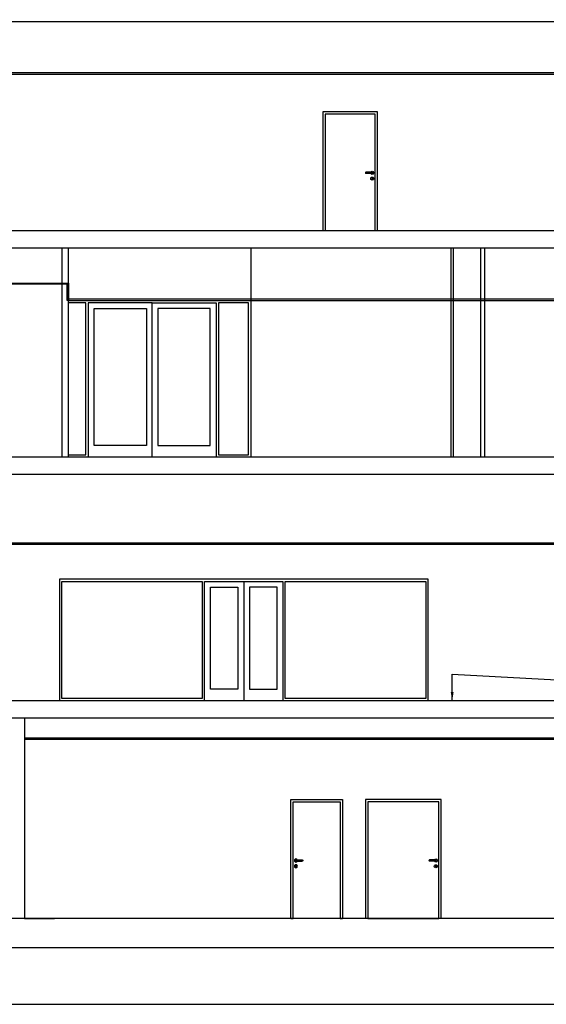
# Model space of a CAD drawing. Header units: millimetres. Extents: x -175445 to -20415, y -559200 to 231527.
# Tile 25 of 256: x -118449 to -109384, y -315450 to -298483. Entities that reach past the tile are written whole.
import ezdxf

# ---------------------------------------------------------------- set-up
doc = ezdxf.new("R2010")
doc.units = ezdxf.units.MM
doc.header["$MEASUREMENT"] = 0
for name, color, linetype in [('Etykieta', 7, 'Continuous'), ('Linia', 7, 'Continuous'), ('Polilinia', 7, 'Continuous'), ('Wymiary', 63, 'Continuous')]:
    doc.layers.add(name, color=color, linetype=linetype)
doc.styles.add('Arial', font='txt')
doc.dimstyles.new('GENERATED_STYLE__1', dxfattribs={"dimtxt": 150, "dimasz": 152, "dimexe": 0.18, "dimexo": 0, "dimgap": 0.09, "dimtad": 1, "dimtih": 1, "dimtoh": 1, "dimlfac": 0.1, "dimzin": 0, "dimdsep": 46, "dimtxsty": 'Arial', "dimblk": 'ARROWHEAD_11', "dimblk1": 'ARROWHEAD_11', "dimblk2": 'ARROWHEAD_11', "dimcen": 0.09, "dimclrd": 114, "dimclre": 114, "dimclrt": 114, "dimazin": 0, "dimtfac": 1, "dimtdec": 4, "dimtmove": 0, "dimatfit": 3, "dimfxl": 1, "dimtolj": 1, "dimtzin": 0, "dimarcsym": 0})
doc.dimstyles.new('GENERATED_STYLE__2', dxfattribs={"dimtxt": 150, "dimasz": 152, "dimexe": 0.18, "dimexo": 0, "dimgap": 0.09, "dimtad": 1, "dimlfac": 0.1, "dimzin": 0, "dimdsep": 46, "dimtxsty": 'Arial', "dimblk": 'ARROWHEAD_11', "dimblk1": 'ARROWHEAD_11', "dimblk2": 'ARROWHEAD_11', "dimcen": 0.09, "dimclrd": 114, "dimclre": 114, "dimclrt": 114, "dimazin": 0, "dimtfac": 1, "dimtdec": 4, "dimtmove": 0, "dimatfit": 3, "dimfxl": 1, "dimtolj": 1, "dimtzin": 0, "dimarcsym": 0})

# ---------------------------------------------------------------- blocks, each defined once
blk = doc.blocks.new('ARROWHEAD_11')
at = {"color": 0, "linetype": 'Continuous', "lineweight": 0}
blk.add_line((0, 0), (-1, 0), dxfattribs=at)
at = {"color": 0, "linetype": 'Continuous', "lineweight": 0, "const_width": 0.25, "flags": 128}
blk.add_lwpolyline([(-0.125, 0, 1), (0.125, 0, 1)], format="xyb", close=True, dxfattribs=at)
blk = doc.blocks.new('*D4111')
at = {"layer": 'Defpoints', "color": 0}
for p in [(-122391, -310521), (-106639, -310521), (-123079, -313971)]:
    blk.add_point(p, dxfattribs=at)
at = {"layer": 'Wymiary', "color": 114, "lineweight": -2}
for p, q in [((-106639, -310521), (-122392, -310521)), ((-122391, -310673), (-122391, -312049)), ((-122391, -313819), (-122391, -312671)), ((-123079, -313971), (-122391, -313971))]:
    blk.add_line(p, q, dxfattribs=at)
at = {"layer": 'Wymiary', "color": 114, "lineweight": -2, "xscale": 152, "yscale": 152, "zscale": 152}
for p, rotation in [((-122391, -310521), 90), ((-122391, -313971), 270)]:
    blk.add_blockref('ARROWHEAD_11', p, dxfattribs=dict(at, rotation=rotation))
at = {"layer": 'Wymiary', "color": 114, "lineweight": 13, "insert": (-122391, -312360), "char_height": 150, "attachment_point": 5, "rotation": 90, "style": 'Arial'}
blk.add_mtext('\\A1;345.00', dxfattribs=at)
blk = doc.blocks.new('*D4112')
at = {"layer": 'Defpoints', "color": 0}
for p in [(-122238, -310221), (-106507, -310221), (-106639, -310521)]:
    blk.add_point(p, dxfattribs=at)
at = {"layer": 'Wymiary', "color": 114, "lineweight": -2}
for p, q in [((-122238, -310069), (-122238, -309917)), ((-106507, -310221), (-122238, -310221)), ((-122238, -310521), (-122238, -310221)), ((-106639, -310521), (-122238, -310521)), ((-122238, -310673), (-122315, -310825))]:
    blk.add_line(p, q, dxfattribs=at)
at = {"layer": 'Wymiary', "color": 114, "lineweight": -2, "xscale": 152, "yscale": 152, "zscale": 152}
for p, rotation in [((-122238, -310221), 270), ((-122238, -310521), 90)]:
    blk.add_blockref('ARROWHEAD_11', p, dxfattribs=dict(at, rotation=rotation))
at = {"layer": 'Wymiary', "color": 114, "lineweight": 13, "insert": (-122315, -310902), "char_height": 150, "attachment_point": 5, "rotation": 90, "style": 'Arial'}
blk.add_mtext('\\A1;30.00', dxfattribs=at)
blk = doc.blocks.new('*D4113')
at = {"layer": 'Defpoints', "color": 0}
for p in [(-122391, -306321), (-99569, -306321), (-106507, -310221)]:
    blk.add_point(p, dxfattribs=at)
at = {"layer": 'Wymiary', "color": 114, "lineweight": -2}
for p, q in [((-99569, -306321), (-122392, -306321)), ((-122391, -306473), (-122391, -308074)), ((-122391, -310069), (-122391, -308696)), ((-106507, -310221), (-122392, -310221))]:
    blk.add_line(p, q, dxfattribs=at)
at = {"layer": 'Wymiary', "color": 114, "lineweight": -2, "xscale": 152, "yscale": 152, "zscale": 152}
for p, rotation in [((-122391, -306321), 90), ((-122391, -310221), 270)]:
    blk.add_blockref('ARROWHEAD_11', p, dxfattribs=dict(at, rotation=rotation))
at = {"layer": 'Wymiary', "color": 114, "lineweight": 13, "insert": (-122391, -308385), "char_height": 150, "attachment_point": 5, "rotation": 90, "style": 'Arial'}
blk.add_mtext('\\A1;390.00', dxfattribs=at)
blk = doc.blocks.new('*D4114')
at = {"layer": 'Defpoints', "color": 0}
for p in [(-122238, -306021), (-99569, -306021), (-99569, -306321)]:
    blk.add_point(p, dxfattribs=at)
at = {"layer": 'Wymiary', "color": 114, "lineweight": -2}
for p, q in [((-122238, -305869), (-122238, -305717)), ((-99569, -306021), (-122238, -306021)), ((-122238, -306321), (-122238, -306021)), ((-99569, -306321), (-122238, -306321)), ((-122238, -306473), (-122315, -306625))]:
    blk.add_line(p, q, dxfattribs=at)
at = {"layer": 'Wymiary', "color": 114, "lineweight": -2, "xscale": 152, "yscale": 152, "zscale": 152}
for p, rotation in [((-122238, -306021), 270), ((-122238, -306321), 90)]:
    blk.add_blockref('ARROWHEAD_11', p, dxfattribs=dict(at, rotation=rotation))
at = {"layer": 'Wymiary', "color": 114, "lineweight": 13, "insert": (-122315, -306702), "char_height": 150, "attachment_point": 5, "rotation": 90, "style": 'Arial'}
blk.add_mtext('\\A1;30.00', dxfattribs=at)
blk = doc.blocks.new('*D4115')
at = {"layer": 'Defpoints', "color": 0}
for p in [(-122391, -302421), (-100086, -302421), (-99569, -306021)]:
    blk.add_point(p, dxfattribs=at)
at = {"layer": 'Wymiary', "color": 114, "lineweight": -2}
for p, q in [((-100086, -302421), (-122392, -302421)), ((-122391, -302573), (-122391, -304024)), ((-122391, -305869), (-122391, -304646)), ((-99569, -306021), (-122392, -306021))]:
    blk.add_line(p, q, dxfattribs=at)
at = {"layer": 'Wymiary', "color": 114, "lineweight": -2, "xscale": 152, "yscale": 152, "zscale": 152}
for p, rotation in [((-122391, -302421), 90), ((-122391, -306021), 270)]:
    blk.add_blockref('ARROWHEAD_11', p, dxfattribs=dict(at, rotation=rotation))
at = {"layer": 'Wymiary', "color": 114, "lineweight": 13, "insert": (-122391, -304335), "char_height": 150, "attachment_point": 5, "rotation": 90, "style": 'Arial'}
blk.add_mtext('\\A1;360.00', dxfattribs=at)
blk = doc.blocks.new('*D4116')
at = {"layer": 'Defpoints', "color": 0}
for p in [(-122238, -302121), (-100086, -302121), (-100086, -302421)]:
    blk.add_point(p, dxfattribs=at)
at = {"layer": 'Wymiary', "color": 114, "lineweight": -2}
for p, q in [((-122238, -301969), (-122238, -301817)), ((-100086, -302121), (-122238, -302121)), ((-122238, -302421), (-122238, -302121)), ((-100086, -302421), (-122238, -302421)), ((-122238, -302573), (-122315, -302725))]:
    blk.add_line(p, q, dxfattribs=at)
at = {"layer": 'Wymiary', "color": 114, "lineweight": -2, "xscale": 152, "yscale": 152, "zscale": 152}
for p, rotation in [((-122238, -302121), 270), ((-122238, -302421), 90)]:
    blk.add_blockref('ARROWHEAD_11', p, dxfattribs=dict(at, rotation=rotation))
at = {"layer": 'Wymiary', "color": 114, "lineweight": 13, "insert": (-122315, -302802), "char_height": 150, "attachment_point": 5, "rotation": 90, "style": 'Arial'}
blk.add_mtext('\\A1;30.00', dxfattribs=at)
blk = doc.blocks.new('*D4117')
at = {"layer": 'Defpoints', "color": 0}
for p in [(-122391, -298521), (-121749, -298521), (-100086, -302121)]:
    blk.add_point(p, dxfattribs=at)
at = {"layer": 'Wymiary', "color": 114, "lineweight": -2}
for p, q in [((-121749, -298521), (-122392, -298521)), ((-122391, -298673), (-122391, -300124)), ((-122391, -301969), (-122391, -300746)), ((-100086, -302121), (-122392, -302121))]:
    blk.add_line(p, q, dxfattribs=at)
at = {"layer": 'Wymiary', "color": 114, "lineweight": -2, "xscale": 152, "yscale": 152, "zscale": 152}
for p, rotation in [((-122391, -298521), 90), ((-122391, -302121), 270)]:
    blk.add_blockref('ARROWHEAD_11', p, dxfattribs=dict(at, rotation=rotation))
at = {"layer": 'Wymiary', "color": 114, "lineweight": 13, "insert": (-122391, -300435), "char_height": 150, "attachment_point": 5, "rotation": 90, "style": 'Arial'}
blk.add_mtext('\\A1;360.00', dxfattribs=at)
blk = doc.blocks.new('*D4158')
at = {"layer": 'Defpoints', "color": 0}
for p in [(-138696, -302421), (-100086, -302421), (-139379, -306021)]:
    blk.add_point(p, dxfattribs=at)
at = {"layer": 'Wymiary', "color": 114, "lineweight": -2}
for p, q in [((-100086, -302421), (-138696, -302421)), ((-138696, -302573), (-138696, -304024)), ((-138696, -305869), (-138696, -304646)), ((-139379, -306021), (-138696, -306021))]:
    blk.add_line(p, q, dxfattribs=at)
at = {"layer": 'Wymiary', "color": 114, "lineweight": -2, "xscale": 152, "yscale": 152, "zscale": 152}
for p, rotation in [((-138696, -302421), 90), ((-138696, -306021), 270)]:
    blk.add_blockref('ARROWHEAD_11', p, dxfattribs=dict(at, rotation=rotation))
at = {"layer": 'Wymiary', "color": 114, "lineweight": 13, "insert": (-138696, -304335), "char_height": 150, "attachment_point": 5, "rotation": 90, "style": 'Arial'}
blk.add_mtext('\\A1;360.00', dxfattribs=at)
blk = doc.blocks.new('*D4159')
at = {"layer": 'Defpoints', "color": 0}
for p in [(-138543, -302121), (-100086, -302121), (-100086, -302421)]:
    blk.add_point(p, dxfattribs=at)
at = {"layer": 'Wymiary', "color": 114, "lineweight": -2}
for p, q in [((-138543, -301969), (-138543, -301817)), ((-100086, -302121), (-138543, -302121)), ((-138543, -302421), (-138543, -302121)), ((-100086, -302421), (-138543, -302421)), ((-138543, -302573), (-138620, -302725))]:
    blk.add_line(p, q, dxfattribs=at)
at = {"layer": 'Wymiary', "color": 114, "lineweight": -2, "xscale": 152, "yscale": 152, "zscale": 152}
for p, rotation in [((-138543, -302121), 270), ((-138543, -302421), 90)]:
    blk.add_blockref('ARROWHEAD_11', p, dxfattribs=dict(at, rotation=rotation))
at = {"layer": 'Wymiary', "color": 114, "lineweight": 13, "insert": (-138620, -302802), "char_height": 150, "attachment_point": 5, "rotation": 90, "style": 'Arial'}
blk.add_mtext('\\A1;30.00', dxfattribs=at)
blk = doc.blocks.new('*D4160')
at = {"layer": 'Defpoints', "color": 0}
for p in [(-139329, -299121), (-138696, -299121), (-100086, -302121)]:
    blk.add_point(p, dxfattribs=at)
at = {"layer": 'Wymiary', "color": 114, "lineweight": -2}
for p, q in [((-139329, -299121), (-138696, -299121)), ((-138696, -299273), (-138696, -300310)), ((-138696, -301969), (-138696, -300932)), ((-100086, -302121), (-138696, -302121))]:
    blk.add_line(p, q, dxfattribs=at)
at = {"layer": 'Wymiary', "color": 114, "lineweight": -2, "xscale": 152, "yscale": 152, "zscale": 152}
for p, rotation in [((-138696, -299121), 90), ((-138696, -302121), 270)]:
    blk.add_blockref('ARROWHEAD_11', p, dxfattribs=dict(at, rotation=rotation))
at = {"layer": 'Wymiary', "color": 114, "lineweight": 13, "insert": (-138696, -300621), "char_height": 150, "attachment_point": 5, "rotation": 90, "style": 'Arial'}
blk.add_mtext('\\A1;300.00', dxfattribs=at)

msp = doc.modelspace()

# ---------------------------------------------------------------- linework, layer by layer
at = {"layer": 'Linia'}
for p, q in [((-84168.877, -298521.225), (-125198.877, -298521.225)), ((-113228.877, -300071.225), (-113228.877, -302121.225)), ((-112288.877, -300071.225), (-113228.877, -300071.225)), ((-113188.877, -300111.225), (-113188.877, -302121.225)), ((-112328.877, -300111.225), (-113188.877, -300111.225)), ((-112328.877, -302121.225), (-112328.877, -300111.225)), ((-112288.877, -302121.225), (-112288.877, -300071.225)), ((-112495.948, -301114.154), (-112498.877, -301121.225)), ((-112498.877, -301121.225), (-112495.948, -301128.297)), ((-112494.396, -301114.154), (-112497.155, -301121.225)), ((-112497.155, -301121.225), (-112494.396, -301128.297)), ((-112488.877, -301111.225), (-112495.948, -301114.154)), ((-112495.948, -301128.297), (-112488.877, -301131.225)), ((-112489.581, -301114.154), (-112491.693, -301121.225)), ((-112491.693, -301121.225), (-112489.581, -301128.297)), ((-112487.735, -301111.225), (-112488.877, -301111.225)), ((-112487.735, -301131.225), (-112488.877, -301131.225)), ((-112484.483, -301111.225), (-112487.735, -301111.225)), ((-112484.483, -301131.225), (-112487.735, -301131.225)), ((-112479.617, -301111.225), (-112484.483, -301111.225)), ((-112479.617, -301131.225), (-112484.483, -301131.225)), ((-112482.376, -301114.154), (-112483.519, -301121.225)), ((-112483.519, -301121.225), (-112482.376, -301128.297)), ((-112473.877, -301111.225), (-112479.617, -301111.225)), ((-112473.877, -301131.225), (-112479.617, -301131.225)), ((-112393.877, -301111.225), (-112473.877, -301111.225)), ((-112393.877, -301131.225), (-112473.877, -301131.225)), ((-112403.197, -301111.225), (-112402.26, -301107.725)), ((-112402.26, -301134.725), (-112403.197, -301131.225)), ((-112402.26, -301107.725), (-112392.377, -301097.843)), ((-112392.377, -301144.608), (-112402.26, -301134.725)), ((-112388.137, -301111.225), (-112393.877, -301111.225)), ((-112388.137, -301131.225), (-112393.877, -301131.225)), ((-112392.377, -301097.843), (-112378.877, -301094.225)), ((-112378.877, -301148.225), (-112392.377, -301144.608)), ((-112383.27, -301111.225), (-112388.137, -301111.225)), ((-112383.27, -301131.225), (-112388.137, -301131.225)), ((-112385.378, -301114.154), (-112384.235, -301121.225)), ((-112384.235, -301121.225), (-112385.378, -301128.297)), ((-112380.019, -301111.225), (-112383.27, -301111.225)), ((-112380.019, -301131.225), (-112383.27, -301131.225)), ((-112378.877, -301111.225), (-112380.019, -301111.225)), ((-112378.877, -301131.225), (-112380.019, -301131.225)), ((-112378.877, -301094.225), (-112365.377, -301097.843)), ((-112378.877, -301111.225), (-112371.806, -301114.154)), ((-112371.806, -301128.297), (-112378.877, -301131.225)), ((-112365.377, -301144.608), (-112378.877, -301148.225)), ((-112378.172, -301114.154), (-112376.061, -301121.225)), ((-112376.061, -301121.225), (-112378.172, -301128.297)), ((-112373.358, -301114.154), (-112370.599, -301121.225)), ((-112370.599, -301121.225), (-112373.358, -301128.297)), ((-112371.806, -301114.154), (-112368.877, -301121.225)), ((-112368.877, -301121.225), (-112371.806, -301128.297)), ((-112365.377, -301097.843), (-112355.494, -301107.725)), ((-112355.494, -301134.725), (-112365.377, -301144.608)), ((-112355.494, -301107.725), (-112351.877, -301121.225)), ((-112351.877, -301121.225), (-112355.494, -301134.725)), ((-112405.877, -301221.225), (-112402.26, -301207.725)), ((-112402.26, -301234.725), (-112405.877, -301221.225)), ((-112402.26, -301207.725), (-112392.377, -301197.843)), ((-112392.377, -301244.608), (-112402.26, -301234.725)), ((-112392.377, -301197.843), (-112378.877, -301194.225)), ((-112378.877, -301248.225), (-112392.377, -301244.608)), ((-112386.345, -301211.533), (-112385.597, -301209.586)), ((-112383.877, -301216.825), (-112386.345, -301211.533)), ((-112384.252, -301206.082), (-112385.597, -301209.586)), ((-112384.252, -301206.082), (-112378.877, -301203.8)), ((-112383.877, -301216.825), (-112383.877, -301218.339)), ((-112383.877, -301218.339), (-112383.877, -301221.225)), ((-112383.877, -301221.225), (-112383.877, -301224.112)), ((-112383.877, -301224.112), (-112383.877, -301229.886)), ((-112383.877, -301229.886), (-112383.877, -301233.725)), ((-112383.877, -301233.725), (-112382.412, -301237.261)), ((-112382.412, -301237.261), (-112378.877, -301238.725)), ((-112378.877, -301194.225), (-112365.377, -301197.843)), ((-112378.877, -301203.8), (-112373.502, -301206.082)), ((-112378.877, -301238.725), (-112375.341, -301237.261)), ((-112365.377, -301244.608), (-112378.877, -301248.225)), ((-112375.341, -301237.261), (-112373.877, -301233.725)), ((-112371.409, -301211.533), (-112373.877, -301216.825)), ((-112373.877, -301218.339), (-112373.877, -301216.825)), ((-112373.877, -301218.339), (-112373.877, -301221.225)), ((-112373.877, -301221.225), (-112373.877, -301224.112)), ((-112373.877, -301224.112), (-112373.877, -301229.886)), ((-112373.877, -301229.886), (-112373.877, -301233.725)), ((-112373.502, -301206.082), (-112372.157, -301209.586)), ((-112371.409, -301211.533), (-112372.157, -301209.586)), ((-112365.377, -301197.843), (-112355.494, -301207.725)), ((-112355.494, -301234.725), (-112365.377, -301244.608)), ((-112355.494, -301207.725), (-112351.877, -301221.225)), ((-112351.877, -301221.225), (-112355.494, -301234.725)), ((-84168.877, -302121.225), (-125258.877, -302121.225)), ((-82098.877, -302421.225), (-132448.877, -302421.225)), ((-117718.877, -306021.225), (-117718.877, -302421.225)), ((-117608.877, -306021.225), (-117608.877, -302421.225)), ((-114468.877, -302421.225), (-114468.877, -306021.225)), ((-111018.877, -306021.225), (-111018.877, -302421.225)), ((-110978.877, -306021.225), (-110978.877, -302421.225)), ((-110508.877, -306021.225), (-110508.877, -302421.225)), ((-110438.877, -306021.225), (-110438.877, -302421.225)), ((-117608.877, -303321.225), (-114468.877, -303321.225)), ((-117308.877, -303361.225), (-117608.877, -303361.225)), ((-117308.877, -305981.225), (-117308.877, -303361.225)), ((-117268.877, -303361.225), (-117268.877, -303461.225)), ((-116168.877, -303361.225), (-117268.877, -303361.225)), ((-117268.877, -303461.225), (-117268.877, -305821.225)), ((-117168.877, -305821.225), (-117168.877, -303461.225)), ((-117168.877, -303461.225), (-116268.877, -303461.225)), ((-116268.877, -303461.225), (-116268.877, -305821.225)), ((-116168.877, -306021.225), (-116168.877, -303361.225)), ((-116168.877, -303361.225), (-115068.877, -303361.225)), ((-116068.877, -303461.225), (-116068.877, -305821.225)), ((-115168.877, -303461.225), (-116068.877, -303461.225)), ((-115168.877, -305821.225), (-115168.877, -303461.225)), ((-115068.877, -303361.225), (-115068.877, -303461.225)), ((-115068.877, -303461.225), (-115068.877, -305821.225)), ((-115028.877, -303361.225), (-115028.877, -305981.225)), ((-114508.877, -303361.225), (-115028.877, -303361.225)), ((-114508.877, -305981.225), (-114508.877, -303361.225)), ((-117268.877, -305821.225), (-117268.877, -306021.225)), ((-116268.877, -305821.225), (-117168.877, -305821.225)), ((-116068.877, -305821.225), (-115168.877, -305821.225)), ((-115068.877, -305821.225), (-115068.877, -306021.225)), ((-82098.877, -306021.225), (-132448.877, -306021.225)), ((-117608.877, -305981.225), (-117308.877, -305981.225)), ((-115028.877, -305981.225), (-114508.877, -305981.225)), ((-108098.875, -306321.225), (-121338.875, -306321.225)), ((-117766.643, -308121.225), (-117766.643, -310221.225)), ((-111416.643, -308121.225), (-117766.643, -308121.225)), ((-117726.643, -310181.225), (-117726.643, -308161.225)), ((-117726.643, -308161.225), (-115306.643, -308161.225)), ((-115306.643, -308161.225), (-115306.643, -310181.225)), ((-115266.643, -310221.225), (-115266.643, -308161.225)), ((-115266.643, -308161.225), (-113916.643, -308161.225)), ((-115166.643, -310021.225), (-115166.643, -308261.225)), ((-115166.643, -308261.225), (-114691.643, -308261.225)), ((-114691.643, -308261.225), (-114691.643, -310021.225)), ((-114591.643, -308161.225), (-114591.643, -310221.225)), ((-114491.643, -308261.225), (-114491.643, -310021.225)), ((-114016.643, -308261.225), (-114491.643, -308261.225)), ((-114016.643, -310021.225), (-114016.643, -308261.225)), ((-113916.643, -308161.225), (-113916.643, -310221.225)), ((-113876.643, -310181.225), (-113876.643, -308161.225)), ((-113876.643, -308161.225), (-111456.643, -308161.225)), ((-111456.643, -308161.225), (-111456.643, -310181.225)), ((-111416.643, -310221.225), (-111416.643, -308121.225)), ((-114691.643, -310021.225), (-115166.643, -310021.225)), ((-114491.643, -310021.225), (-114016.643, -310021.225)), ((-108098.875, -310221.225), (-121338.875, -310221.225)), ((-115306.643, -310181.225), (-117726.643, -310181.225)), ((-111456.643, -310181.225), (-113876.643, -310181.225)), ((-118369.173, -310521.225), (-118369.173, -313971.225)), ((-82019.173, -310521.225), (-118369.173, -310521.225)), ((-113784.173, -311921.225), (-112894.173, -311921.225)), ((-113784.173, -313971.225), (-113784.173, -311921.225)), ((-113744.173, -313971.225), (-113744.173, -311961.225)), ((-113744.173, -311961.225), (-112934.173, -311961.225)), ((-112934.173, -311961.225), (-112934.173, -313971.225)), ((-112894.173, -311921.225), (-112894.173, -313971.225)), ((-111194.173, -311921.225), (-112494.173, -311921.225)), ((-112494.173, -311921.225), (-112494.173, -313971.225)), ((-111234.173, -311961.225), (-112454.173, -311961.225)), ((-112454.173, -311961.225), (-112454.173, -313971.225)), ((-111234.173, -313971.225), (-111234.173, -311961.225)), ((-111194.173, -313971.225), (-111194.173, -311921.225)), ((-113717.555, -312957.725), (-113721.173, -312971.225)), ((-113721.173, -312971.225), (-113717.555, -312984.725)), ((-113707.673, -312947.843), (-113717.555, -312957.725)), ((-113717.555, -312984.725), (-113707.673, -312994.608)), ((-113694.173, -312944.225), (-113707.673, -312947.843)), ((-113707.673, -312994.608), (-113694.173, -312998.225)), ((-113701.244, -312964.154), (-113704.173, -312971.225)), ((-113704.173, -312971.225), (-113701.244, -312978.297)), ((-113699.692, -312964.154), (-113702.451, -312971.225)), ((-113702.451, -312971.225), (-113699.692, -312978.297)), ((-113694.173, -312961.225), (-113701.244, -312964.154)), ((-113701.244, -312978.297), (-113694.173, -312981.225)), ((-113694.877, -312964.154), (-113696.989, -312971.225)), ((-113696.989, -312971.225), (-113694.877, -312978.297)), ((-113680.673, -312947.843), (-113694.173, -312944.225)), ((-113694.173, -312961.225), (-113693.031, -312961.225)), ((-113694.173, -312981.225), (-113693.031, -312981.225)), ((-113694.173, -312998.225), (-113680.673, -312994.608)), ((-113693.031, -312961.225), (-113689.779, -312961.225)), ((-113693.031, -312981.225), (-113689.779, -312981.225)), ((-113689.779, -312961.225), (-113684.913, -312961.225)), ((-113689.779, -312981.225), (-113684.913, -312981.225)), ((-113687.672, -312964.154), (-113688.815, -312971.225)), ((-113688.815, -312971.225), (-113687.672, -312978.297)), ((-113684.913, -312961.225), (-113679.173, -312961.225)), ((-113684.913, -312981.225), (-113679.173, -312981.225)), ((-113670.79, -312957.725), (-113680.673, -312947.843)), ((-113680.673, -312994.608), (-113670.79, -312984.725)), ((-113679.173, -312961.225), (-113599.173, -312961.225)), ((-113679.173, -312981.225), (-113599.173, -312981.225)), ((-113669.852, -312961.225), (-113670.79, -312957.725)), ((-113670.79, -312984.725), (-113669.852, -312981.225)), ((-113599.173, -312961.225), (-113593.432, -312961.225)), ((-113599.173, -312981.225), (-113593.432, -312981.225)), ((-113593.432, -312961.225), (-113588.566, -312961.225)), ((-113593.432, -312981.225), (-113588.566, -312981.225)), ((-113590.673, -312964.154), (-113589.531, -312971.225)), ((-113589.531, -312971.225), (-113590.673, -312978.297)), ((-113588.566, -312961.225), (-113585.314, -312961.225)), ((-113588.566, -312981.225), (-113585.314, -312981.225)), ((-113585.314, -312961.225), (-113584.173, -312961.225)), ((-113585.314, -312981.225), (-113584.173, -312981.225)), ((-113584.173, -312961.225), (-113577.102, -312964.154)), ((-113577.102, -312978.297), (-113584.173, -312981.225)), ((-113583.468, -312964.154), (-113581.356, -312971.225)), ((-113581.356, -312971.225), (-113583.468, -312978.297)), ((-113578.654, -312964.154), (-113575.895, -312971.225)), ((-113575.895, -312971.225), (-113578.654, -312978.297)), ((-113577.102, -312964.154), (-113574.173, -312971.225)), ((-113574.173, -312971.225), (-113577.102, -312978.297)), ((-111401.244, -312964.154), (-111404.173, -312971.225)), ((-111404.173, -312971.225), (-111401.244, -312978.297)), ((-111399.692, -312964.154), (-111402.451, -312971.225)), ((-111402.451, -312971.225), (-111399.692, -312978.297)), ((-111394.173, -312961.225), (-111401.244, -312964.154)), ((-111401.244, -312978.297), (-111394.173, -312981.225)), ((-111394.877, -312964.154), (-111396.989, -312971.225)), ((-111396.989, -312971.225), (-111394.877, -312978.297)), ((-111393.031, -312961.225), (-111394.173, -312961.225)), ((-111393.031, -312981.225), (-111394.173, -312981.225)), ((-111389.779, -312961.225), (-111393.031, -312961.225)), ((-111389.779, -312981.225), (-111393.031, -312981.225)), ((-111384.913, -312961.225), (-111389.779, -312961.225)), ((-111384.913, -312981.225), (-111389.779, -312981.225)), ((-111387.672, -312964.154), (-111388.815, -312971.225)), ((-111388.815, -312971.225), (-111387.672, -312978.297)), ((-111379.173, -312961.225), (-111384.913, -312961.225)), ((-111379.173, -312981.225), (-111384.913, -312981.225)), ((-111299.173, -312961.225), (-111379.173, -312961.225)), ((-111299.173, -312981.225), (-111379.173, -312981.225)), ((-111308.493, -312961.225), (-111307.555, -312957.725)), ((-111307.555, -312984.725), (-111308.493, -312981.225)), ((-111307.555, -312957.725), (-111297.673, -312947.843)), ((-111297.673, -312994.608), (-111307.555, -312984.725)), ((-111293.432, -312961.225), (-111299.173, -312961.225)), ((-111293.432, -312981.225), (-111299.173, -312981.225)), ((-111297.673, -312947.843), (-111284.173, -312944.225)), ((-111284.173, -312998.225), (-111297.673, -312994.608)), ((-111288.566, -312961.225), (-111293.432, -312961.225)), ((-111288.566, -312981.225), (-111293.432, -312981.225)), ((-111290.673, -312964.154), (-111289.531, -312971.225)), ((-111289.531, -312971.225), (-111290.673, -312978.297)), ((-111285.314, -312961.225), (-111288.566, -312961.225)), ((-111285.314, -312981.225), (-111288.566, -312981.225)), ((-111284.173, -312961.225), (-111285.314, -312961.225)), ((-111284.173, -312981.225), (-111285.314, -312981.225)), ((-111284.173, -312944.225), (-111270.673, -312947.843)), ((-111284.173, -312961.225), (-111277.102, -312964.154)), ((-111277.102, -312978.297), (-111284.173, -312981.225)), ((-111270.673, -312994.608), (-111284.173, -312998.225)), ((-111283.468, -312964.154), (-111281.356, -312971.225)), ((-111281.356, -312971.225), (-111283.468, -312978.297)), ((-111278.654, -312964.154), (-111275.895, -312971.225)), ((-111275.895, -312971.225), (-111278.654, -312978.297)), ((-111277.102, -312964.154), (-111274.173, -312971.225)), ((-111274.173, -312971.225), (-111277.102, -312978.297)), ((-111270.673, -312947.843), (-111260.79, -312957.725)), ((-111260.79, -312984.725), (-111270.673, -312994.608)), ((-111260.79, -312957.725), (-111257.173, -312971.225)), ((-111257.173, -312971.225), (-111260.79, -312984.725)), ((-113717.555, -313057.725), (-113721.173, -313071.225)), ((-113721.173, -313071.225), (-113717.555, -313084.725)), ((-113707.673, -313047.843), (-113717.555, -313057.725)), ((-113717.555, -313084.725), (-113707.673, -313094.608)), ((-113694.173, -313044.225), (-113707.673, -313047.843)), ((-113707.673, -313094.608), (-113694.173, -313098.225)), ((-113701.64, -313061.533), (-113700.893, -313059.586)), ((-113701.64, -313061.533), (-113699.173, -313066.825)), ((-113699.548, -313056.082), (-113700.893, -313059.586)), ((-113694.173, -313053.8), (-113699.548, -313056.082)), ((-113699.173, -313068.339), (-113699.173, -313066.825)), ((-113699.173, -313068.339), (-113699.173, -313071.225)), ((-113699.173, -313071.225), (-113699.173, -313074.112)), ((-113699.173, -313074.112), (-113699.173, -313079.886)), ((-113699.173, -313079.886), (-113699.173, -313083.725)), ((-113697.708, -313087.261), (-113699.173, -313083.725)), ((-113694.173, -313088.725), (-113697.708, -313087.261)), ((-113680.673, -313047.843), (-113694.173, -313044.225)), ((-113688.797, -313056.082), (-113694.173, -313053.8)), ((-113690.637, -313087.261), (-113694.173, -313088.725)), ((-113694.173, -313098.225), (-113680.673, -313094.608)), ((-113689.173, -313083.725), (-113690.637, -313087.261)), ((-113689.173, -313066.825), (-113686.705, -313061.533)), ((-113689.173, -313066.825), (-113689.173, -313068.339)), ((-113689.173, -313068.339), (-113689.173, -313071.225)), ((-113689.173, -313071.225), (-113689.173, -313074.112)), ((-113689.173, -313074.112), (-113689.173, -313079.886)), ((-113689.173, -313079.886), (-113689.173, -313083.725)), ((-113688.797, -313056.082), (-113687.452, -313059.586)), ((-113686.705, -313061.533), (-113687.452, -313059.586)), ((-113670.79, -313057.725), (-113680.673, -313047.843)), ((-113680.673, -313094.608), (-113670.79, -313084.725)), ((-113667.173, -313071.225), (-113670.79, -313057.725)), ((-113670.79, -313084.725), (-113667.173, -313071.225)), ((-111311.173, -313071.225), (-111307.555, -313057.725)), ((-111307.555, -313084.725), (-111311.173, -313071.225)), ((-111307.555, -313057.725), (-111297.673, -313047.843)), ((-111297.673, -313094.608), (-111307.555, -313084.725)), ((-111297.673, -313047.843), (-111284.173, -313044.225)), ((-111284.173, -313098.225), (-111297.673, -313094.608)), ((-111290.893, -313059.586), (-111291.64, -313061.533)), ((-111289.548, -313056.082), (-111290.893, -313059.586)), ((-111284.173, -313053.8), (-111289.548, -313056.082)), ((-111289.173, -313068.339), (-111289.173, -313066.825)), ((-111289.173, -313068.339), (-111289.173, -313071.225)), ((-111289.173, -313071.225), (-111289.173, -313074.112)), ((-111289.173, -313074.112), (-111289.173, -313079.886)), ((-111289.173, -313079.886), (-111289.173, -313083.725)), ((-111287.708, -313087.261), (-111289.173, -313083.725)), ((-111284.173, -313088.725), (-111287.708, -313087.261)), ((-111284.173, -313044.225), (-111270.673, -313047.843)), ((-111278.797, -313056.082), (-111284.173, -313053.8)), ((-111280.637, -313087.261), (-111284.173, -313088.725)), ((-111270.673, -313094.608), (-111284.173, -313098.225)), ((-111279.173, -313083.725), (-111280.637, -313087.261)), ((-111279.173, -313066.825), (-111276.705, -313061.533)), ((-111279.173, -313066.825), (-111279.173, -313068.339)), ((-111279.173, -313068.339), (-111279.173, -313071.225)), ((-111279.173, -313071.225), (-111279.173, -313074.112)), ((-111279.173, -313074.112), (-111279.173, -313079.886)), ((-111279.173, -313079.886), (-111279.173, -313083.725)), ((-111277.452, -313059.586), (-111278.797, -313056.082)), ((-111276.705, -313061.533), (-111277.452, -313059.586)), ((-111270.673, -313047.843), (-111260.79, -313057.725)), ((-111260.79, -313084.725), (-111270.673, -313094.608)), ((-111260.79, -313057.725), (-111257.173, -313071.225)), ((-111257.173, -313071.225), (-111260.79, -313084.725)), ((-118369.173, -313971.225), (-118529.173, -313971.225)), ((-118369.173, -313971.225), (-117849.173, -313971.225)), ((-113784.173, -313971.225), (-117849.173, -313971.225)), ((-113784.173, -313971.225), (-113744.173, -313971.225)), ((-112934.173, -313971.225), (-113744.173, -313971.225)), ((-112934.173, -313971.225), (-112894.173, -313971.225)), ((-112494.173, -313971.225), (-112894.173, -313971.225)), ((-112454.173, -313971.225), (-112494.173, -313971.225)), ((-112454.173, -313971.225), (-111234.173, -313971.225)), ((-111194.173, -313971.225), (-111234.173, -313971.225)), ((-105819.173, -313971.225), (-111194.173, -313971.225)), ((-134572.317, -315449.627), (-57048.771, -315449.627))]:
    msp.add_line(p, q, dxfattribs=at)
at = {"layer": 'Polilinia', "flags": 128}
for points in [[(-67188.917, -299401.225), (-128678.877, -299401.225), (-128678.877, -299421.225), (-67188.917, -299421.225)], [(-117608.877, -303041.225), (-132448.877, -303041.225), (-132448.877, -303021.225), (-117608.877, -303021.225)], [(-117608.877, -303321.225), (-117629.586, -303321.225), (-117629.586, -303021.225), (-117608.877, -303021.225)], [(-118369.173, -310881.225), (-82019.173, -310881.225), (-82019.173, -310861.225), (-118369.173, -310861.225)]]:
    msp.add_lwpolyline(points, close=True, dxfattribs=at)
for points in [[(-82098.877, -303301.225), (-117608.877, -303301.225), (-117608.877, -303321.225), (-82098.877, -303321.225)], [(-108098.875, -307501.225), (-121338.875, -307501.225)], [(-121338.875, -307521.225), (-108098.875, -307521.225)], [(-59758.87, -314471.219), (-59758.87, -313971.225), (-132989.173, -313971.225), (-132989.173, -314471.219)], [(-132389.173, -314471.219), (-60358.87, -314471.219)]]:
    msp.add_lwpolyline(points, dxfattribs=at)

# ---------------------------------------------------------------- dimensions: what is measured, and where the dimension line sits
at = {"layer": 'Wymiary', "color": 114, "lineweight": 13}
for base, p1, p2, picture, middle in [((-122391.34, -298521.225), (-100085.752, -302121.225), (-121748.877, -298521.225), '*D4117', (-122391.34, -300435.054)), ((-138696.267, -299121.225), (-100085.752, -302121.225), (-139328.877, -299121.225), '*D4160', (-138696.267, -300621.225)), ((-138542.813, -302121.225), (-100085.752, -302421.226), (-100085.752, -302121.225), '*D4159', (-138619.54, -302801.953)), ((-122237.886, -302121.225), (-100085.752, -302421.226), (-100085.752, -302121.225), '*D4116', (-122314.613, -302801.953)), ((-138696.267, -302421.226), (-139379.173, -306021.225), (-100085.752, -302421.226), '*D4158', (-138696.267, -304335.055)), ((-122391.34, -302421.226), (-99569.021, -306021.225), (-100085.752, -302421.226), '*D4115', (-122391.34, -304335.055)), ((-122237.886, -306021.225), (-99569.021, -306321.226), (-99569.021, -306021.225), '*D4114', (-122314.613, -306701.953)), ((-122391.34, -306321.226), (-106507.135, -310221.225), (-99569.021, -306321.226), '*D4113', (-122391.34, -308385.055)), ((-122237.886, -310221.225), (-106638.901, -310521.225), (-106507.135, -310221.225), '*D4112', (-122314.613, -310901.953)), ((-122391.34, -310521.225), (-123079.353, -313971.225), (-106638.901, -310521.225), '*D4111', (-122391.34, -312360.054))]:
    dim = msp.add_linear_dim(base=base, p1=p1, p2=p2, angle=90, dimstyle='GENERATED_STYLE__1', dxfattribs=at)
    dim.commit()
    dim.dimension.update_dxf_attribs({"geometry": picture, "text_midpoint": middle, "dimtype": 160, "text_rotation": 90})

# ---------------------------------------------------------------- leaders
at = {"layer": 'Etykieta', "annotation_type": 0, "has_hookline": 1, "hookline_direction": 0, "text_width": 3162.79}
msp.add_leader([(-111003.888, -310221.225), (-111003.888, -309758.833), (-106578.38, -309998.06)], dimstyle='GENERATED_STYLE__2', dxfattribs=at)

doc.saveas('drawing.dxf')
